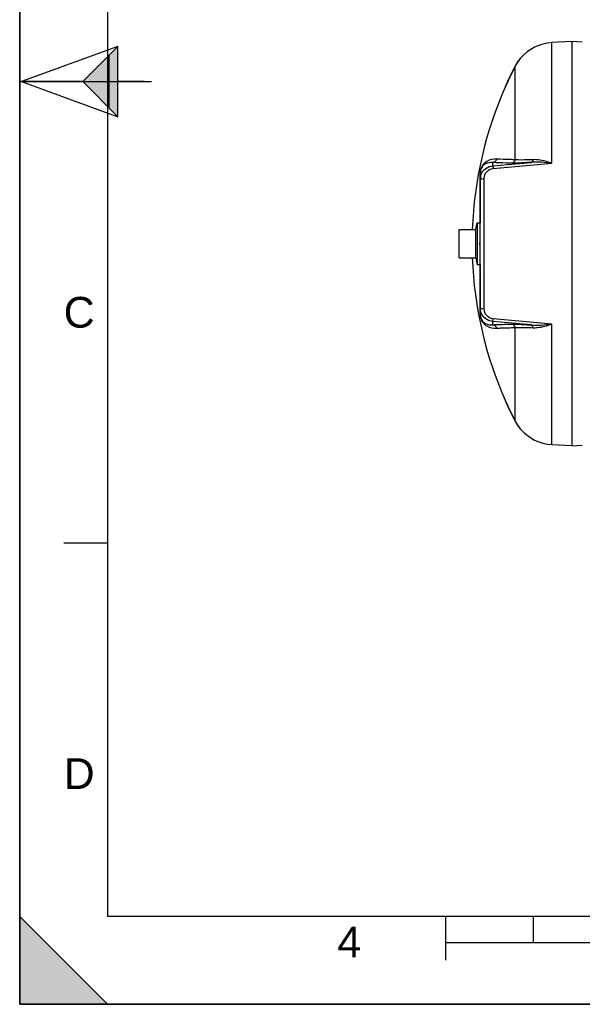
# Model space of a CAD drawing. Header units: millimetres. Extents: x 0 to 297, y 0 to 210.
# Tile 1 of 35: x 0 to 64, y 0 to 112. Entities that reach past the tile are written whole.
import ezdxf

# ---------------------------------------------------------------- set-up
doc = ezdxf.new("R2010")
doc.units = ezdxf.units.MM
doc.header["$LTSCALE"] = 16.335
doc.layers.get('0').update_dxf_attribs({"linetype": 'CONTINUOUS'})
doc.layers.add('08_SURFACES', color=7, linetype='CONTINUOUS')
doc.layers.add('AXES_REF', color=7, linetype='CONTINUOUS')
doc.styles.add('TEXTSTYLE_2', font='arial.ttf')

# ---------------------------------------------------------------- blocks, each defined once
blk = doc.blocks.new('MARGEA4_BL0', base_point=(148.51, 105.01))
at = {"color": 7, "linetype": 'Continuous'}
for p, q in [((0.01, 0.01), (0.01, 210.01)), ((0.01, 0.01), (0.01, 210.01)), ((0.01, 210.01), (0.01, 0.01)), ((10.01, 200.01), (10.01, 10.01)), ((0.01, 105.01), (15.01, 105.01)), ((5.01, 52.51), (10.01, 52.51)), ((0.01, 10.01), (10.01, 0.01)), ((0.01, 0.01), (0.01, 10.01)), ((0.01, 10.01), (10.01, 0.01)), ((287.01, 10.01), (10.01, 10.01)), ((48.51, 5.01), (48.51, 10.01)), ((58.51, 7.01), (58.51, 10.01)), ((248.51, 7.01), (48.51, 7.01)), ((297.01, 0.01), (0.01, 0.01)), ((10.01, 0.01), (0.01, 0.01)), ((297.01, 0.01), (0.01, 0.01))]:
    blk.add_line(p, q, dxfattribs=at)
blk.add_solid([(0.01, 10.01), (10.01, 0.01), (0.01, 0.01)], dxfattribs=at)
at = {"color": 2, "linetype": 'Continuous', "style": 'TEXTSTYLE_2', "oblique": 0}
for s, p in [('C', (5.01, 77.01)), ('D', (5.01, 24.51)), ('4', (36.17, 5.35))]:
    blk.add_text(s, height=3.5, dxfattribs=at).set_placement(p)
blk = doc.blocks.new('REPERE_ORIENTATION_BL2', base_point=(7.19, 105.02))
at = {"color": 7, "linetype": 'Continuous'}
for p, q in [((11.19, 109.02), (0.19, 105.02)), ((7.19, 105.02), (11.19, 109.02)), ((11.19, 101.02), (11.19, 109.02)), ((10.19, 102.02), (10.19, 108.02)), ((0.19, 105.02), (11.19, 101.02)), ((7.19, 105.02), (0.19, 105.02)), ((7.19, 105.02), (11.19, 101.02)), ((14.19, 105.02), (11.19, 105.02))]:
    blk.add_line(p, q, dxfattribs=at)
blk.add_solid([(11.19, 109.02), (7.19, 105.02), (11.19, 101.02)], dxfattribs=at)

msp = doc.modelspace()

# ---------------------------------------------------------------- linework, layer by layer
at = {"color": 7, "linetype": 'Continuous'}
for p, q in [((0, 0), (0, 210)), ((62.93, 109.57), (60.61, 109.45)), ((62.93, 63.57), (62.93, 109.57)), ((64.07, 109.51), (62.93, 109.57)), ((52.43, 94.57), (52.43, 94.56)), ((52.43, 78.58), (52.43, 94.56)), ((52.53, 94.07), (52.53, 94.56)), ((50.03, 84.97), (50.03, 88.17)), ((50.03, 88.17), (51.95, 88.17)), ((51.95, 84.91), (51.95, 88.23)), ((52.39, 86.47), (52.39, 86.67)), ((52.43, 86.67), (52.39, 86.67)), ((52.43, 86.47), (52.39, 86.47)), ((50.03, 84.97), (51.95, 84.97)), ((62.93, 63.57), (60.61, 63.69)), ((62.93, 63.57), (64.07, 63.63)), ((0, 0), (297, 0))]:
    msp.add_line(p, q, dxfattribs=at)
at = {"color": 9, "linetype": 'Continuous'}
for p, q in [((60.61, 95.73), (60.61, 109.45)), ((53.89, 95.44), (58.26, 95.82)), ((53.89, 95.44), (53.89, 95.8)), ((53.91, 95.13), (60.61, 95.73)), ((52.42, 94.47), (52.42, 88.93)), ((52.91, 79.14), (52.91, 94)), ((52.42, 84.21), (52.42, 78.67)), ((53.89, 77.34), (53.89, 77.7)), ((58.26, 77.32), (53.89, 77.7)), ((60.61, 77.42), (53.91, 78.01)), ((60.61, 63.69), (60.61, 77.42))]:
    msp.add_line(p, q, dxfattribs=at)
for points in [[(52.42, 94.47), (52.42, 94.48), (52.43, 94.49), (52.43, 94.5), (52.43, 94.51), (52.43, 94.52), (52.43, 94.53), (52.43, 94.54), (52.43, 94.55), (52.43, 94.56)], [(52.42, 78.67), (52.42, 78.66), (52.43, 78.65), (52.43, 78.64), (52.43, 78.63), (52.43, 78.62), (52.43, 78.61), (52.43, 78.6), (52.43, 78.59), (52.43, 78.58)]]:
    msp.add_lwpolyline(points, dxfattribs=at)
at = {"color": 7, "linetype": 'Continuous'}
for centre, start, end in [((60.87, 104.46), 93, 139.9831), ((60.87, 68.69), 220.0169, 267)]:
    msp.add_arc(centre, 5, start, end, dxfattribs=at)
at = {"color": 9, "linetype": 'Continuous'}
for centre, radius, start, end in [((54.87, 94.47), 2.45, 179.3072, 179.772), ((54.95, 94.47), 2.53, 179.7711, 180.0005), ((54.79, 78.67), 2.37, 179.9594, 183.5493), ((54.67, 78.67), 2.25, 183.5913, 183.8978)]:
    msp.add_arc(centre, radius, start, end, dxfattribs=at)
for points, knots in [([(54.32, 96.19), (53.93, 96.21), (53.32, 96.09), (52.59, 95.46), (52.43, 94.87), (52.42, 94.5)], [0, 0, 0, 0, 0.410856, 0.610304, 1, 1, 1, 1]), ([(53.89, 95.8), (53.6, 95.83), (53.14, 95.77), (52.55, 95.32), (52.43, 94.85), (52.43, 94.57)], [0, 0, 0, 0, 0.407482, 0.599888, 1, 1, 1, 1]), ([(52.54, 94.43), (52.65, 94.7), (53.02, 95.19), (53.6, 95.42), (53.89, 95.44)], [0, 0, 0, 0, 0.496941, 1, 1, 1, 1]), ([(53.89, 95.44), (53.88, 95.41), (53.91, 95.31), (53.9, 95.21), (53.91, 95.13)], [0, 0, 0, 0, 0.292106, 1, 1, 1, 1]), ([(56.03, 95.74), (55.82, 95.74), (55.11, 95.75), (54.4, 95.77), (53.89, 95.8)], [0, 0, 0, 0, 0.286499, 1, 1, 1, 1]), ([(56.43, 96.12), (56.23, 96.13), (55.52, 96.14), (54.82, 96.16), (54.32, 96.19)], [0, 0, 0, 0, 0.286502, 1, 1, 1, 1]), ([(58.26, 95.82), (58.03, 95.81), (57.28, 95.76), (56.54, 95.73), (56.03, 95.74)], [0, 0, 0, 0, 0.314012, 1, 1, 1, 1]), ([(58.46, 96.13), (58.25, 96.12), (57.57, 96.09), (56.89, 96.08), (56.43, 96.12)], [0, 0, 0, 0, 0.31546, 1, 1, 1, 1]), ([(58.46, 96.13), (58.45, 96.09), (58.43, 95.97), (58.35, 95.84), (58.26, 95.82)], [0, 0, 0, 0, 0.324564, 1, 1, 1, 1]), ([(60.61, 95.73), (60.42, 95.79), (59.73, 96), (59, 96.16), (58.46, 96.13)], [0, 0, 0, 0, 0.262606, 1, 1, 1, 1]), ([(52.91, 94), (52.91, 94.26), (53.1, 94.83), (53.64, 95.11), (53.91, 95.13)], [0, 0, 0, 0, 0.491863, 1, 1, 1, 1]), ([(52.43, 93.83), (52.43, 93.84), (52.44, 93.87), (52.47, 93.89), (52.48, 93.9)], [0, 0, 0, 0, 0.432743, 1, 1, 1, 1]), ([(52.48, 93.9), (52.49, 93.91), (52.52, 93.93), (52.55, 93.94), (52.57, 93.95)], [0, 0, 0, 0, 0.45949, 1, 1, 1, 1]), ([(52.57, 93.95), (52.59, 93.95), (52.7, 93.98), (52.82, 94), (52.91, 94)], [0, 0, 0, 0, 0.217816, 1, 1, 1, 1]), ([(52.43, 79.31), (52.43, 79.3), (52.44, 79.27), (52.47, 79.25), (52.48, 79.24)], [0, 0, 0, 0, 0.432744, 1, 1, 1, 1]), ([(52.43, 78.58), (52.43, 78.29), (52.55, 77.83), (53.14, 77.37), (53.6, 77.31), (53.89, 77.34)], [0, 0, 0, 0, 0.400553, 0.592835, 1, 1, 1, 1]), ([(52.43, 78.51), (52.45, 78.17), (52.63, 77.63), (53.35, 77.05), (53.94, 76.93), (54.32, 76.95)], [0, 0, 0, 0, 0.378399, 0.580214, 1, 1, 1, 1]), ([(52.48, 79.24), (52.49, 79.23), (52.52, 79.21), (52.55, 79.2), (52.57, 79.2)], [0, 0, 0, 0, 0.459491, 1, 1, 1, 1]), ([(53.89, 77.7), (53.6, 77.72), (53.03, 77.94), (52.66, 78.43), (52.55, 78.69)], [0, 0, 0, 0, 0.503033, 1, 1, 1, 1]), ([(52.57, 79.2), (52.59, 79.19), (52.7, 79.16), (52.82, 79.15), (52.91, 79.14)], [0, 0, 0, 0, 0.217816, 1, 1, 1, 1]), ([(53.91, 78.01), (53.64, 78.03), (53.1, 78.31), (52.91, 78.88), (52.91, 79.14)], [0, 0, 0, 0, 0.508115, 1, 1, 1, 1]), ([(53.89, 77.7), (53.88, 77.73), (53.91, 77.83), (53.9, 77.93), (53.91, 78.01)], [0, 0, 0, 0, 0.292106, 1, 1, 1, 1]), ([(53.89, 77.34), (54.04, 77.35), (54.75, 77.39), (55.47, 77.4), (56.03, 77.41)], [0, 0, 0, 0, 0.213231, 1, 1, 1, 1]), ([(56.03, 77.41), (56.16, 77.41), (56.91, 77.4), (57.65, 77.36), (58.26, 77.32)], [0, 0, 0, 0, 0.182409, 1, 1, 1, 1]), ([(58.46, 77.01), (58.63, 77), (59.37, 77.03), (60.08, 77.24), (60.61, 77.42)], [0, 0, 0, 0, 0.237356, 1, 1, 1, 1]), ([(54.32, 76.95), (54.47, 76.96), (55.17, 77), (55.87, 77.01), (56.43, 77.02)], [0, 0, 0, 0, 0.213226, 1, 1, 1, 1]), ([(56.43, 77.02), (56.55, 77.03), (57.23, 77.06), (57.91, 77.04), (58.46, 77.01)], [0, 0, 0, 0, 0.181577, 1, 1, 1, 1]), ([(58.46, 77.01), (58.45, 77.05), (58.43, 77.17), (58.35, 77.31), (58.26, 77.32)], [0, 0, 0, 0, 0.324564, 1, 1, 1, 1])]:
    msp.add_open_spline(points, degree=3, knots=knots, dxfattribs=at)
for points in [[(54.32, 96.19), (54.28, 96), (54.08, 95.82), (53.89, 95.8)], [(56.43, 96.12), (56.39, 95.94), (56.21, 95.76), (56.03, 95.74)], [(60.61, 95.73), (59.83, 95.81), (59.04, 95.88), (58.26, 95.82)], [(52.43, 93.83), (52.43, 94.03), (52.47, 94.24), (52.54, 94.43)], [(52.55, 78.69), (52.47, 78.89), (52.43, 79.1), (52.43, 79.31)], [(54.32, 76.95), (54.28, 77.14), (54.08, 77.32), (53.89, 77.34)], [(56.43, 77.02), (56.39, 77.2), (56.21, 77.39), (56.03, 77.41)], [(58.26, 77.32), (59.04, 77.26), (59.83, 77.33), (60.61, 77.42)]]:
    msp.add_open_spline(points, degree=3, dxfattribs=at)
at = {"layer": '08_SURFACES', "color": 7, "linetype": 'Continuous'}
for p, q in [((57.01, 107.66), (56.98, 107.63)), ((56.99, 107.64), (56.98, 107.63)), ((57.04, 107.67), (57.01, 107.67)), ((55.35, 104.57), (55.31, 104.48)), ((55.31, 104.47), (55.31, 104.47)), ((55.33, 104.47), (55.31, 104.47)), ((55.33, 104.47), (55.37, 104.57)), ((55.36, 104.55), (55.37, 104.57)), ((55.36, 104.54), (55.36, 104.55)), ((55.31, 68.67), (55.31, 68.67)), ((55.33, 68.67), (55.31, 68.67)), ((55.31, 68.66), (55.35, 68.57)), ((55.37, 68.57), (55.33, 68.67)), ((55.35, 68.63), (55.34, 68.65)), ((57.03, 65.48), (56.99, 65.53)), ((57.04, 65.47), (57.01, 65.47))]:
    msp.add_line(p, q, dxfattribs=at)
at = {"layer": '08_SURFACES', "color": 9, "linetype": 'Continuous'}
for p, q in [((56.43, 96.12), (56.43, 106.75)), ((56.93, 107.57), (56.96, 107.57)), ((55.35, 104.57), (55.37, 104.57)), ((56.43, 66.39), (56.43, 77.02)), ((55.35, 68.57), (55.37, 68.57)), ((56.93, 65.57), (56.96, 65.57))]:
    msp.add_line(p, q, dxfattribs=at)
at = {"layer": '08_SURFACES', "color": 7, "linetype": 'Continuous'}
for points in [[(57.01, 107.67), (57, 107.66), (56.99, 107.65)], [(57.01, 107.67), (57.01, 107.67), (57.01, 107.67)], [(55.31, 104.48), (55.31, 104.48), (55.31, 104.47)], [(55.35, 104.57), (55.34, 104.55), (55.33, 104.54), (55.33, 104.52), (55.32, 104.51), (55.32, 104.49)], [(55.33, 104.48), (55.33, 104.48), (55.34, 104.49)], [(55.33, 104.47), (55.33, 104.47), (55.33, 104.47)], [(55.34, 104.5), (55.35, 104.51), (55.35, 104.53), (55.36, 104.54)], [(55.31, 68.67), (55.31, 68.66), (55.31, 68.66)], [(55.32, 68.65), (55.32, 68.64), (55.33, 68.62), (55.33, 68.61)], [(55.33, 68.67), (55.33, 68.67), (55.33, 68.67)], [(55.33, 68.61), (55.34, 68.59), (55.35, 68.57)], [(55.37, 68.57), (55.36, 68.59), (55.36, 68.6), (55.35, 68.62), (55.35, 68.63)]]:
    msp.add_lwpolyline(points, dxfattribs=at)
for centre, radius, start, end in [((95.41, 86.57), 43.92, 152.6282, 155.8054), ((95.41, 86.57), 43.9, 152.6282, 155.7937), ((60.86, 104.46), 5.02, 152.4483, 152.6282), ((60.87, 104.45), 5.02, 150.8435, 152.4482), ((60.87, 104.46), 5, 151.3864, 152.6281), ((60.88, 104.45), 5.01, 141.4697, 151.3774), ((60.87, 104.45), 5.02, 150.3671, 150.8436), ((60.87, 104.45), 5.02, 148.7001, 150.3671), ((60.87, 104.46), 5.02, 148.1844, 148.6999), ((60.87, 104.46), 5.02, 146.5003, 148.1843), ((60.87, 104.46), 5.02, 146.1065, 146.5002), ((60.87, 104.46), 5.02, 144.6281, 146.1065), ((60.87, 104.45), 5.02, 144.1711, 144.6281), ((60.87, 104.45), 5.02, 142.5148, 144.1711), ((60.87, 104.46), 5.02, 141.9707, 142.5147), ((60.87, 104.46), 5.02, 141.6419, 141.9707), ((95.41, 86.57), 43.9, 155.9368, 177.9113), ((95.41, 86.57), 43.9, 182.0887, 204.0632), ((95.41, 86.57), 43.92, 204.1946, 207.3718), ((95.41, 86.57), 43.9, 204.2063, 207.3718), ((60.86, 68.68), 5.02, 207.3718, 207.5516), ((60.87, 68.69), 5.02, 207.5518, 209.1566), ((60.87, 68.69), 5, 207.3719, 208.6136), ((60.88, 68.69), 5.01, 208.6226, 218.5303), ((60.87, 68.69), 5.02, 209.1565, 209.6329), ((60.87, 68.69), 5.02, 209.6328, 211.2999), ((60.87, 68.69), 5.02, 211.3001, 211.8157), ((60.87, 68.69), 5.02, 211.8158, 213.4997), ((60.87, 68.69), 5.02, 213.4997, 213.8936), ((60.87, 68.69), 5.02, 213.8936, 215.372), ((60.87, 68.69), 5.02, 215.372, 215.8288), ((60.87, 68.69), 5.02, 215.8288, 217.4853), ((60.87, 68.69), 5.02, 217.4854, 218.0293), ((60.87, 68.68), 5.02, 218.0293, 218.3581), ((60.17, 68.13), 4.11, 218.5461, 218.7821), ((61.49, 69.19), 5.8, 218.7864, 219.0762)]:
    msp.add_arc(centre, radius, start, end, dxfattribs=at)
for points, knots in [([(56.98, 107.63), (56.97, 107.62), (56.95, 107.6), (56.94, 107.58), (56.93, 107.57)], [0, 0, 0, 0, 0.488243, 1, 1, 1, 1]), ([(56.93, 65.57), (56.95, 65.54), (56.96, 65.54), (57.01, 65.47), (57.01, 65.48)], [0, 0, 0, 0, 0.924598, 1, 1, 1, 1])]:
    msp.add_open_spline(points, degree=3, knots=knots, dxfattribs=at)
msp.add_open_spline([(56.96, 107.57), (56.98, 107.6), (57.06, 107.7), (57.03, 107.66)], degree=3, dxfattribs=at)
at = {"layer": 'AXES_REF', "color": 7, "linetype": 'Continuous'}
for p, q in [((51.95, 88.23), (52.11, 88.93)), ((52.11, 88.93), (52.11, 84.21)), ((52.11, 88.93), (52.43, 88.93)), ((51.95, 84.91), (52.11, 84.21)), ((52.11, 84.21), (52.43, 84.21))]:
    msp.add_line(p, q, dxfattribs=at)

# ---------------------------------------------------------------- block references
at = {"color": 2, "linetype": 'Continuous'}
for name, p in [('MARGEA4_BL0', (148.51, 105.01)), ('REPERE_ORIENTATION_BL2', (7.19, 105.02))]:
    msp.add_blockref(name, p, dxfattribs=at)

doc.saveas('drawing.dxf')
